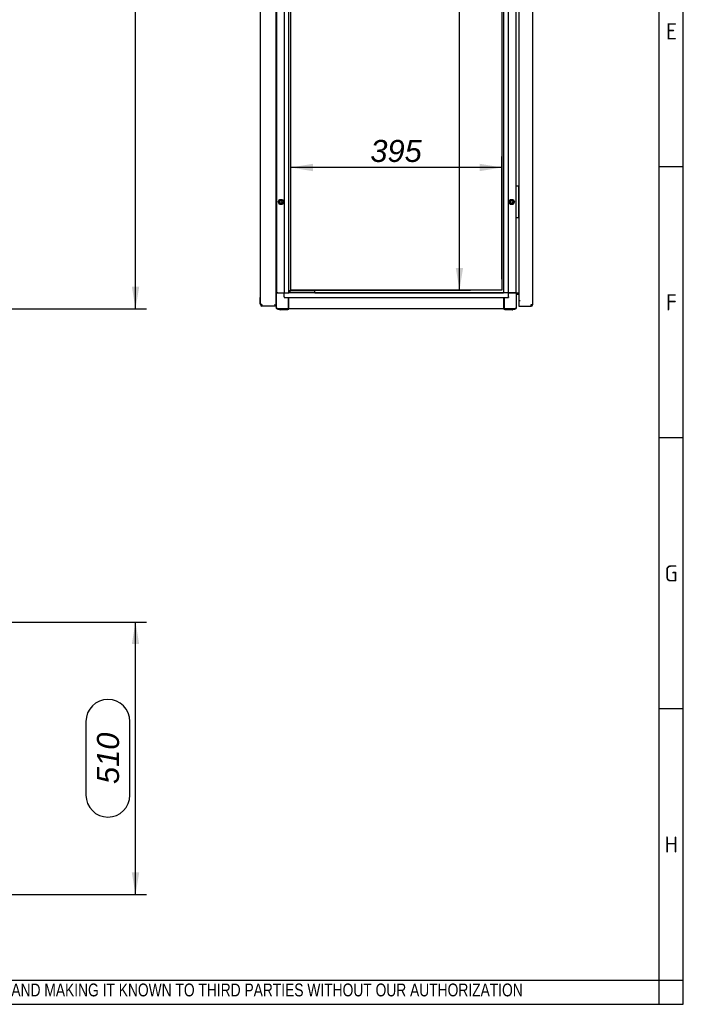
# Model space of a CAD drawing. Extents: x -12 to 412, y 11 to 308.
# Tile 7 of 11: x 329 to 412, y 11 to 134. Entities that reach past the tile are written whole.
import ezdxf
from ezdxf.lldxf.tags import DXFTag

# ---------------------------------------------------------------- set-up
doc = ezdxf.new("R2010")
doc.units = 0
doc.layers.get('0').update_dxf_attribs({"linetype": 'CONTINUOUS'})
for name, color, linetype in [('_TRANSLATION', 7, 'CONTINUOUS'), ('AE00198_03', 7, 'CONTINUOUS'), ('AE00219_00', 7, 'CONTINUOUS'), ('AE00219_03', 7, 'CONTINUOUS'), ('AE00368_00', 7, 'CONTINUOUS'), ('AE00500_10', 7, 'CONTINUOUS'), ('DEFAULT', 7, 'CONTINUOUS'), ('DV3__TRANSLATION', 7, 'CONTINUOUS'), ('F0000000_08', 7, 'CONTINUOUS'), ('F0000000_96', 7, 'CONTINUOUS'), ('F0000000_97', 7, 'CONTINUOUS'), ('F0000000_98', 7, 'CONTINUOUS'), ('M0000000_06', 7, 'CONTINUOUS'), ('M0000000_29', 7, 'CONTINUOUS'), ('M0000000_44', 7, 'CONTINUOUS'), ('M0000000_48', 7, 'CONTINUOUS'), ('M0000000_52', 7, 'CONTINUOUS'), ('M0000000_57', 7, 'CONTINUOUS')]:
    doc.layers.add(name, color=color, linetype=linetype)
doc.styles.add('SEACAD_ARIAL', font='arial.ttf')
doc.styles.add('SEACAD_ARIALI', font='ariali.ttf')
tags = doc.linetypes.add('CENTER2', pattern=[28.575, 19.05, -3.175, 3.175, -3.175]).pattern_tags.tags
tags[10:11] = [DXFTag(74, 4), DXFTag(75, 0), DXFTag(340, '0'), DXFTag(46, 0.0), DXFTag(50, 0.0), DXFTag(44, 0.0), DXFTag(45, 0.0)]
tags[8:9] = [DXFTag(74, 4), DXFTag(75, 0), DXFTag(340, '0'), DXFTag(46, 0.0), DXFTag(50, 0.0), DXFTag(44, 0.0), DXFTag(45, 0.0)]
tags[6:7] = [DXFTag(74, 4), DXFTag(75, 0), DXFTag(340, '0'), DXFTag(46, 0.0), DXFTag(50, 0.0), DXFTag(44, 0.0), DXFTag(45, 0.0)]
tags[4:5] = [DXFTag(74, 4), DXFTag(75, 0), DXFTag(340, '0'), DXFTag(46, 0.0), DXFTag(50, 0.0), DXFTag(44, 0.0), DXFTag(45, 0.0)]
doc.dimstyles.new('ISO', dxfattribs={"dimtxt": 2.75, "dimasz": 2.75, "dimexe": 1.375, "dimexo": 1.375, "dimgap": 0.6875, "dimtad": 1, "dimdec": 1, "dimlfac": 15, "dimtxsty": 'SEACAD_ARIAL', "dimblk1": '_SE_FILLED', "dimblk2": '_SE_FILLED', "dimsah": 1, "dimcen": 1.375, "dimazin": 3, "dimtfac": 0.7, "dimtdec": 3, "dimtmove": 0, "dimatfit": 3})

# ---------------------------------------------------------------- blocks, each defined once
blk = doc.blocks.new('SE2')
at = {"layer": 'AE00198_03', "color": 7, "linetype": 'CONTINUOUS'}
for p, q in [((391.56, 112.93), (391.53, 112.93)), ((391.53, 112.23), (391.56, 112.23)), ((391.56, 109.93), (391.53, 109.93)), ((391.53, 109.23), (391.56, 109.23))]:
    blk.add_line(p, q, dxfattribs=at)
at = {"layer": 'AE00219_00', "color": 7, "linetype": 'CONTINUOUS'}
for p, q in [((363.54, 99.78), (363.56, 99.76)), ((363.96, 99.76), (363.56, 99.76)), ((363.56, 99.76), (363.56, 99.75)), ((363.96, 99.76), (363.99, 99.78)), ((363.96, 99.75), (363.96, 99.76)), ((365.21, 99.78), (365.23, 99.76)), ((365.63, 99.76), (365.23, 99.76)), ((365.23, 99.76), (365.23, 99.75)), ((365.63, 99.76), (365.65, 99.78)), ((365.63, 99.75), (365.63, 99.76))]:
    blk.add_line(p, q, dxfattribs=at)
at = {"layer": 'AE00219_03', "color": 7, "linetype": 'CONTINUOUS'}
for p, q in [((359.28, 109.98), (359.28, 109.18)), ((359.3, 109.98), (359.28, 109.98)), ((359.28, 109.18), (359.3, 109.18)), ((359.28, 98.35), (359.28, 99.15)), ((359.3, 99.15), (359.28, 99.15)), ((359.28, 98.35), (359.3, 98.35))]:
    blk.add_line(p, q, dxfattribs=at)
at = {"layer": 'AE00368_00', "color": 7, "linetype": 'CONTINUOUS'}
for p, q in [((363.08, 99.78), (363.08, 99.75)), ((364.44, 99.75), (364.44, 99.78)), ((364.75, 99.78), (364.75, 99.75)), ((366.11, 99.78), (366.06, 99.78)), ((366.11, 99.75), (366.11, 99.78))]:
    blk.add_line(p, q, dxfattribs=at)
for centre, start, end in [((363.34, 99.74), 16.6015, 90), ((364.19, 99.74), 90, 163.3985), ((365, 99.74), 16.6015, 90), ((365.86, 99.74), 90, 163.3985)]:
    blk.add_arc(centre, 0.0467, start, end, dxfattribs=at)
at = {"layer": 'AE00500_10', "color": 7, "linetype": 'CONTINUOUS'}
for p, q in [((361.26, 112.9), (361.3, 112.9)), ((361.3, 112.27), (361.26, 112.27)), ((361.5, 111.09), (361.68, 111.4)), ((361.68, 110.77), (361.5, 111.08)), ((361.58, 111.08), (361.72, 111.33)), ((361.72, 110.83), (361.58, 111.08)), ((361.69, 111.4), (362.04, 111.4)), ((362.04, 110.77), (361.69, 110.77)), ((361.72, 111.33), (362.01, 111.33)), ((362.01, 110.83), (361.72, 110.83)), ((362.01, 111.33), (362.15, 111.08)), ((362.15, 111.08), (362.01, 110.83)), ((362.05, 111.4), (362.23, 111.09)), ((362.23, 111.08), (362.05, 110.77)), ((390.3, 111.09), (390.48, 111.4)), ((390.48, 110.77), (390.3, 111.08)), ((390.38, 111.08), (390.52, 111.33)), ((390.52, 110.83), (390.38, 111.08)), ((390.49, 111.4), (390.84, 111.4)), ((390.84, 110.77), (390.49, 110.77)), ((390.52, 111.33), (390.81, 111.33)), ((390.81, 110.83), (390.52, 110.83)), ((390.81, 111.33), (390.95, 111.08)), ((390.95, 111.08), (390.81, 110.83)), ((390.85, 111.4), (391.03, 111.09)), ((391.03, 111.08), (390.85, 110.77)), ((361.26, 109.9), (361.3, 109.9)), ((361.3, 109.27), (361.26, 109.27))]:
    blk.add_line(p, q, dxfattribs=at)
for centre in [(361.86, 111.08), (390.66, 111.08)]:
    blk.add_circle(centre, 0.164, dxfattribs=at)
for centre, radius, start, end in [((361.51, 111.08), 0.00333, 150, 210), ((361.86, 111.08), 0.2, 75, 15), ((361.69, 111.39), 0.00333, 90, 150), ((361.69, 110.77), 0.00333, 210, 270), ((362.04, 111.39), 0.00333, 30, 90), ((362.04, 110.77), 0.00333, 270, 330), ((362.22, 111.08), 0.00333, 330, 30), ((390.31, 111.08), 0.00333, 150, 210), ((390.66, 111.08), 0.2, 75, 15), ((390.49, 111.39), 0.00333, 90, 150), ((390.49, 110.77), 0.00333, 210, 270), ((390.84, 111.39), 0.00333, 30, 90), ((390.84, 110.77), 0.00333, 270, 330), ((391.02, 111.08), 0.00333, 330, 30)]:
    blk.add_arc(centre, radius, start, end, dxfattribs=at)
at = {"layer": 'DV3__TRANSLATION', "color": 7, "linetype": 'CENTER2'}
for p, q in [((363.1, 100.08), (363.1, 215.42)), ((389.43, 215.42), (389.43, 100.08)), ((389.43, 100.08), (363.1, 100.08))]:
    blk.add_line(p, q, dxfattribs=at)
at = {"layer": 'F0000000_08', "color": 7, "linetype": 'CONTINUOUS'}
for p, q in [((391.23, 109.12), (391.23, 113.05)), ((391.26, 113.08), (391.3, 113.08)), ((391.3, 113.08), (391.46, 113.08)), ((391.46, 113.08), (391.5, 113.08)), ((391.5, 113.08), (391.5, 113.08)), ((391.51, 113.08), (391.5, 113.08)), ((391.53, 113.05), (391.53, 109.12)), ((391.54, 113.07), (391.56, 113.04)), ((391.3, 109.08), (391.26, 109.08)), ((391.46, 109.08), (391.3, 109.08)), ((391.5, 109.08), (391.46, 109.08)), ((391.5, 109.08), (391.5, 109.08)), ((391.56, 109.13), (391.54, 109.1))]:
    blk.add_line(p, q, dxfattribs=at)
for centre, start, end in [((391.26, 113.05), 90, 180), ((391.5, 113.05), 0, 90), ((391.51, 113.05), 36.8699, 90), ((391.26, 109.12), 180, 270), ((391.5, 109.12), 270, 0), ((391.51, 109.12), 270, 323.1301)]:
    blk.add_arc(centre, 0.0333, start, end, dxfattribs=at)
at = {"layer": 'F0000000_96', "color": 7, "linetype": 'CONTINUOUS'}
for p, q in [((359.3, 98.27), (359.3, 217.23)), ((361.26, 98.18), (361.26, 217.32)), ((359.48, 98.27), (359.3, 98.27)), ((359.3, 98.19), (359.31, 98.21)), ((359.48, 98.08), (359.49, 98.08)), ((361.16, 98.08), (359.49, 98.08)), ((361.16, 98.18), (361.08, 98.27)), ((361.16, 98.18), (361.08, 98.27)), ((361.16, 98.08), (361.16, 98.18)), ((361.26, 98.18), (361.16, 98.18)), ((361.26, 98.18), (361.16, 98.18)), ((361.26, 98.08), (361.16, 98.08)), ((361.26, 98.08), (361.26, 98.18))]:
    blk.add_line(p, q, dxfattribs=at)
for centre, radius, start, end in [((359.48, 98.27), 0.187, 180, 270), ((371.08, 98.26), 11.6, 179.9482, 180.8703)]:
    blk.add_arc(centre, radius, start, end, dxfattribs=at)
at = {"layer": 'F0000000_97', "color": 7, "linetype": 'CONTINUOUS'}
for p, q in [((391.56, 216.75), (391.56, 98.75)), ((393.3, 98.27), (393.3, 217.23)), ((391.72, 98.75), (391.56, 98.75)), ((391.56, 98.75), (391.56, 98.27)), ((391.71, 98.75), (391.56, 98.75)), ((391.71, 98.75), (391.72, 98.75)), ((391.72, 98.75), (391.72, 98.75)), ((391.56, 98.27), (391.56, 98.08)), ((391.56, 98.08), (393.11, 98.08)), ((393.11, 98.27), (393.3, 98.27)), ((393.11, 98.08), (393.11, 98.08))]:
    blk.add_line(p, q, dxfattribs=at)
for centre, radius, start, end in [((381.51, 98.26), 11.6, 359.1297, 0.0518), ((393.11, 98.27), 0.187, 270.0021, 359.9979)]:
    blk.add_arc(centre, radius, start, end, dxfattribs=at)
at = {"layer": 'F0000000_98', "color": 7, "linetype": 'CONTINUOUS'}
blk.add_open_spline([(391.57, 98.27), (391.57, 98.26), (391.57, 98.25), (391.56, 98.24)], degree=3, dxfattribs=at)
at = {"layer": 'M0000000_06', "color": 7, "linetype": 'CONTINUOUS'}
for p, q in [((361.46, 99.75), (361.26, 99.75)), ((361.46, 99.68), (361.26, 99.68)), ((361.3, 97.92), (361.3, 99.68)), ((361.46, 99.75), (362.26, 99.75)), ((362.26, 99.68), (361.46, 99.68)), ((391.06, 99.75), (390.26, 99.75)), ((391.06, 99.68), (390.26, 99.68)), ((391.28, 99.75), (391.06, 99.75)), ((391.28, 99.68), (391.06, 99.68)), ((391.23, 99.68), (391.23, 97.92)), ((391.28, 99.68), (391.28, 99.75)), ((391.28, 97.92), (391.28, 99.68)), ((362.8, 97.92), (362.8, 99.15)), ((362.86, 97.92), (362.86, 99.15)), ((389.66, 99.15), (389.66, 97.92)), ((389.73, 99.15), (389.73, 97.92)), ((361.25, 98.18), (361.25, 98.18)), ((361.25, 98.08), (361.25, 97.92)), ((362.8, 97.75), (361.46, 97.75)), ((361.46, 97.7), (361.73, 97.7)), ((361.73, 97.63), (361.73, 97.75)), ((361.86, 97.62), (361.75, 97.62)), ((362.6, 97.62), (361.86, 97.62)), ((362.71, 97.62), (362.6, 97.62)), ((362.73, 97.63), (362.73, 97.75)), ((362.73, 97.7), (362.8, 97.7)), ((362.8, 97.7), (362.8, 97.92)), ((362.8, 97.7), (362.86, 97.7)), ((362.86, 97.7), (362.86, 97.92)), ((389.66, 97.92), (389.66, 97.7)), ((389.73, 97.7), (389.66, 97.7)), ((389.73, 97.92), (389.73, 97.7)), ((391.06, 97.75), (389.73, 97.75)), ((389.73, 97.7), (389.8, 97.7)), ((389.8, 97.63), (389.8, 97.75)), ((389.93, 97.62), (389.81, 97.62)), ((390.66, 97.62), (389.93, 97.62)), ((390.78, 97.62), (390.66, 97.62)), ((390.8, 97.63), (390.8, 97.75)), ((390.8, 97.7), (391.06, 97.7))]:
    blk.add_line(p, q, dxfattribs=at)
for centre, radius, start, end in [((361.46, 97.92), 0.217, 180, 270), ((361.46, 97.92), 0.167, 180, 270), ((361.75, 97.63), 0.0167, 180, 270), ((362.71, 97.63), 0.0167, 270, 0), ((389.81, 97.63), 0.0167, 180, 270), ((390.78, 97.63), 0.0167, 270, 0), ((391.06, 97.92), 0.167, 270, 0), ((391.06, 97.92), 0.217, 270, 0)]:
    blk.add_arc(centre, radius, start, end, dxfattribs=at)
at = {"layer": 'M0000000_29', "color": 7, "linetype": 'CONTINUOUS'}
for p, q in [((361.3, 215.75), (361.3, 99.75)), ((362.26, 215.75), (362.26, 99.75)), ((362.86, 99.75), (362.86, 215.75)), ((389.66, 215.75), (389.66, 99.75)), ((390.26, 99.75), (390.26, 215.75)), ((391.23, 113.05), (391.23, 137.45)), ((391.23, 99.75), (391.23, 109.12)), ((362.35, 99.75), (362.26, 99.75)), ((362.35, 99.75), (362.62, 99.75)), ((362.62, 99.75), (362.86, 99.75)), ((389.91, 99.75), (389.66, 99.75)), ((390.18, 99.75), (389.91, 99.75)), ((390.26, 99.75), (390.18, 99.75)), ((391.28, 99.75), (391.32, 99.75)), ((391.32, 99.75), (391.56, 99.75))]:
    blk.add_line(p, q, dxfattribs=at)
at = {"layer": 'M0000000_44', "color": 7, "linetype": 'CONTINUOUS'}
for p, q in [((362.26, 99.5), (362.26, 99.75)), ((389.66, 99.75), (362.86, 99.75)), ((390.26, 99.5), (390.26, 99.75)), ((362.26, 99.23), (362.26, 99.5)), ((362.26, 99.23), (362.26, 99.15)), ((362.26, 99.15), (390.26, 99.15)), ((390.26, 99.23), (390.26, 99.5)), ((390.26, 99.23), (390.26, 99.15)), ((389.66, 97.75), (362.86, 97.75))]:
    blk.add_line(p, q, dxfattribs=at)
at = {"layer": 'M0000000_48', "color": 7, "linetype": 'CONTINUOUS'}
for p in [(366.11, 99.75), (389.65, 99.75)]:
    blk.add_line(p, (389.65, 99.75), dxfattribs=at)
at = {"layer": 'M0000000_52', "color": 7, "linetype": 'CONTINUOUS'}
for p, q in [((391.36, 99.67), (391.28, 99.67)), ((391.36, 99.75), (391.36, 99.67)), ((391.36, 99.67), (391.56, 99.67)), ((391.36, 99.66), (391.36, 99.58)), ((391.56, 99.66), (391.36, 99.66)), ((391.36, 99.58), (391.56, 99.58))]:
    blk.add_line(p, q, dxfattribs=at)
for radius, end in [(0.213, 112.9934), (0.133, 128.6822)]:
    blk.add_arc((391.36, 99.45), radius, 90, end, dxfattribs=at)
at = {"layer": 'M0000000_57', "color": 7, "linetype": 'CONTINUOUS'}
for p, q in [((363, 99.98), (362.86, 99.98)), ((362.96, 99.95), (362.96, 99.82)), ((362.97, 99.78), (363, 99.78)), ((363.3, 99.98), (363, 99.98)), ((363, 99.78), (363.3, 99.78)), ((365.76, 99.98), (363.3, 99.98)), ((363.3, 99.78), (365.76, 99.78)), ((366.06, 99.98), (365.76, 99.98)), ((365.76, 99.78), (366.06, 99.78)), ((366.1, 99.82), (366.1, 99.95)), ((366.1, 99.78), (366.1, 99.82))]:
    blk.add_line(p, q, dxfattribs=at)
for centre, start, end in [((363, 99.95), 90, 180), ((363, 99.82), 180, 270), ((366.06, 99.95), 0, 90), ((366.06, 99.82), 270, 0)]:
    blk.add_arc(centre, 0.0333, start, end, dxfattribs=at)
blk = doc.blocks.new('DMBLK56')
at = {"layer": '_TRANSLATION', "linetype": 'CONTINUOUS'}
for points in [[(344.17, 215.23), (343.71, 217.98), (343.25, 215.23)], [(344.17, 100.5), (343.25, 100.5), (343.71, 97.75)]]:
    blk.add_hatch(color=7, dxfattribs=at).paths.add_polyline_path(points)
at = {"layer": '_TRANSLATION', "color": 7, "linetype": 'CONTINUOUS'}
for p, q in [((326.82, 217.98), (345.09, 217.98)), ((343.71, 97.75), (343.71, 217.98)), ((337.52, 163.52), (337.52, 152.21)), ((343.02, 152.21), (343.02, 163.52)), ((325.27, 97.75), (345.09, 97.75))]:
    blk.add_line(p, q, dxfattribs=at)
for centre, start, end in [((340.27, 163.52), 0, 180), ((340.27, 152.21), 180, 0)]:
    blk.add_arc(centre, 2.75, start, end, dxfattribs=at)
at = {"layer": '_TRANSLATION', "color": 7, "linetype": 'CONTINUOUS', "style": 'SEACAD_ARIALI'}
blk.add_text('1800', height=2.75, rotation=90, dxfattribs=at).set_placement((341.65, 153.59))
blk = doc.blocks.new('_SE_FILLED')
at = {"color": 0}
blk.add_line((0, 0), (-1, 0), dxfattribs=at)
blk.add_solid([(0, 0), (-1, -0.1665), (-1, 0.1665), (0, 0)], dxfattribs=at)
blk = doc.blocks.new('DMBLK67')
at = {"layer": '_TRANSLATION', "linetype": 'CONTINUOUS'}
for points in [[(384.6, 212.67), (384.15, 215.42), (383.69, 212.67)], [(384.6, 102.83), (383.69, 102.83), (384.15, 100.08)]]:
    blk.add_hatch(color=7, dxfattribs=at).paths.add_polyline_path(points)
at = {"layer": '_TRANSLATION', "color": 7, "linetype": 'CONTINUOUS'}
for p, q in [((384.15, 100.08), (384.15, 215.42)), ((364.47, 100.08), (385.52, 100.08))]:
    blk.add_line(p, q, dxfattribs=at)
at = {"layer": '_TRANSLATION', "color": 7, "linetype": 'CONTINUOUS', "style": 'SEACAD_ARIALI'}
blk.add_text('1730', height=2.75, rotation=90, dxfattribs=at).set_placement((383.46, 150.75))
blk = doc.blocks.new('DMBLK68')
at = {"layer": '_TRANSLATION', "linetype": 'CONTINUOUS'}
for points in [[(365.85, 115.84), (363.1, 115.38), (365.85, 114.92)], [(386.68, 115.84), (386.68, 114.92), (389.43, 115.38)]]:
    blk.add_hatch(color=7, dxfattribs=at).paths.add_polyline_path(points)
at = {"layer": '_TRANSLATION', "color": 7, "linetype": 'CONTINUOUS'}
for p, q in [((363.1, 101.46), (363.1, 116.76)), ((389.43, 101.46), (389.43, 116.76)), ((389.43, 115.38), (363.1, 115.38))]:
    blk.add_line(p, q, dxfattribs=at)
at = {"layer": '_TRANSLATION', "color": 7, "linetype": 'CONTINUOUS', "style": 'SEACAD_ARIALI'}
blk.add_text('395', height=2.75, dxfattribs=at).set_placement((373.03, 116.07))
blk = doc.blocks.new('DMBLK78')
at = {"layer": '_TRANSLATION', "linetype": 'CONTINUOUS'}
for points in [[(344.17, 55.91), (343.71, 58.66), (343.25, 55.91)], [(344.17, 27.41), (343.25, 27.41), (343.71, 24.66)]]:
    blk.add_hatch(color=7, dxfattribs=at).paths.add_polyline_path(points)
at = {"layer": '_TRANSLATION', "color": 7, "linetype": 'CONTINUOUS'}
for p, q in [((328.22, 58.66), (345.09, 58.66)), ((343.71, 24.66), (343.71, 58.66)), ((337.52, 46.24), (337.52, 37.07)), ((343.02, 37.07), (343.02, 46.24)), ((301.29, 24.66), (345.09, 24.66))]:
    blk.add_line(p, q, dxfattribs=at)
for centre, start, end in [((340.27, 46.24), 0, 180), ((340.27, 37.07), 180, 0)]:
    blk.add_arc(centre, 2.75, start, end, dxfattribs=at)
at = {"layer": '_TRANSLATION', "color": 7, "linetype": 'CONTINUOUS', "style": 'SEACAD_ARIALI'}
blk.add_text('510', height=2.75, rotation=90, dxfattribs=at).set_placement((341.65, 38.45))

msp = doc.modelspace()

# ---------------------------------------------------------------- linework, layer by layer
at = {"color": 7, "linetype": 'CONTINUOUS'}
for p, q in [((412.092, 10.9591), (412.092, 287.5885)), ((412.092, 115.4523), (409.0633, 115.4523)), ((412.092, 81.6309), (409.0633, 81.6309)), ((412.092, 47.8094), (409.0633, 47.8094)), ((6.2345, 10.9591), (412.092, 10.9591))]:
    msp.add_line(p, q, dxfattribs=at)
at = {"layer": 'DEFAULT', "color": 7, "linetype": 'CONTINUOUS'}
for p, q in [((409.0633, 10.9591), (409.0633, 287.5885)), ((6.2345, 13.9879), (412.092, 13.9879))]:
    msp.add_line(p, q, dxfattribs=at)

# ---------------------------------------------------------------- block references
at = {"layer": '_TRANSLATION'}
msp.add_blockref('SE2', (0, 0), dxfattribs=at)

# ---------------------------------------------------------------- texts
for s, insert, char_height, width, attachment_point in [('{\\fSolid Edge ANSI|b0||i0||c0|p34;\\C7;\\H2.019192;\\W1.;E}', (410.614, 131.3592), 2.019192, 2.3978, 8), ('{\\fSolid Edge ANSI|b0||i0||c0|p34;\\C7;\\H2.019192;\\W1.;F}', (410.6121, 97.5377), 2.019192, 2.271601, 8), ('{\\fSolid Edge ANSI|b0||i0||c0|p34;\\C7;\\H2.019192;\\W1.;G}', (410.5863, 63.7163), 2.019192, 2.5871, 8), ('{\\fSolid Edge ANSI|b0||i0||c0|p34;\\C7;\\H2.019192;\\W1.;H}', (410.5882, 29.8948), 2.019192, 2.713299, 8), ('{\\fArial Narrow|b0||i0||c0|p34;\\C7;\\H1.6;\\W0.94;IN ACCORDANCE WITH THE LAW, WE RESERVE THE OWNERSHIP OF THIS DESIGN WITH THE PROHIBITION OF REPRODUCING IT AND MAKING IT KNOWN TO THIRD PARTIES WITHOUT OUR AUTHORIZATION}', (219.6882, 11.6523), 1.6, 181.995713, 7)]:
    msp.add_mtext(s, dxfattribs=dict(insert=insert, char_height=char_height, width=width, attachment_point=attachment_point))

# ---------------------------------------------------------------- dimensions: what is measured, and where the dimension line sits
at = {"layer": '_TRANSLATION', "color": 7, "linetype": 'CONTINUOUS'}
dim = msp.add_linear_dim(base=(343.7105801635, 217.9833910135), p1=(323.8974393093, 97.7500576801), p2=(325.444105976, 217.9833910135), angle=90, text='\\A1;<>', dimstyle='ISO', override={"dimdec": 0, "dimrnd": 10, "dimtdec": 4}, dxfattribs=at)
dim.commit()
dim.dimension.update_dxf_attribs({"geometry": 'DMBLK56', "text_midpoint": (343.7105801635, 157.8667249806), "dimtype": 160})
for base, p1, p2, angle, picture, middle, dimtype in [((384.145, 215.4167), (363.0981, 100.0834), (389.4314, 215.4167), 90, 'DMBLK67', (384.145, 155.0238), 160), ((389.4314, 115.3821), (389.4314, 100.0834), (363.0981, 100.0834), 180, 'DMBLK68', (376.2647, 115.3821), 161), ((343.7106, 58.6572), (299.9137, 24.6572), (326.8441, 58.6572), 90, 'DMBLK78', (343.7106, 41.6572), 160)]:
    dim = msp.add_linear_dim(base=base, p1=p1, p2=p2, angle=angle, text='\\A1;<>', dimstyle='ISO', dxfattribs=at)
    dim.commit()
    dim.dimension.update_dxf_attribs({"geometry": picture, "text_midpoint": middle, "dimtype": dimtype})

doc.saveas('drawing.dxf')
